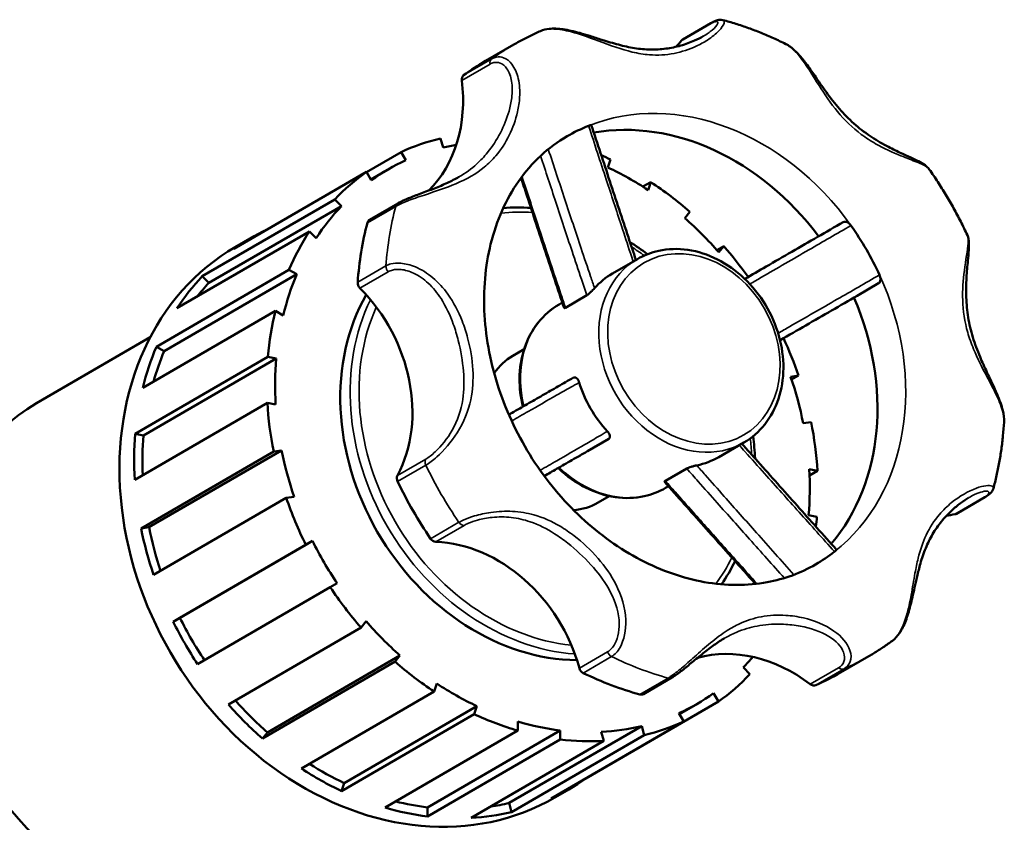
# Model space of a CAD drawing. Header units: millimetres. Extents: x 0 to 1028, y -392 to 805.
# Tile 9 of 9: x 929 to 1020, y 731 to 805. Entities that reach past the tile are written whole.
import ezdxf

# ---------------------------------------------------------------- set-up
doc = ezdxf.new("R2010")
doc.units = ezdxf.units.MM
doc.layers.add('Visible (ANSI)', color=7, linetype='Continuous', lineweight=50)
doc.layers.add('Visible Narrow (ANSI)', color=7, linetype='Continuous', lineweight=35)

msp = doc.modelspace()

# ---------------------------------------------------------------- linework, layer by layer
at = {"layer": 'Visible (ANSI)'}
for p, q in [((990.148, 802.955), (992.761, 804.472)), ((971.937, 800.974), (974.55, 802.491)), ((968.012, 792.973), (967.784, 793.813)), ((960.938, 790.706), (964.128, 792.558)), ((964.128, 792.558), (964.571, 791.791)), ((983.243, 791.13), (983.489, 791.872)), ((960.932, 790.717), (948.681, 783.607)), ((961.374, 789.951), (960.932, 790.717)), ((962.873, 790.917), (961.333, 790.023)), ((986.463, 789.361), (987.196, 789.787)), ((987.196, 789.787), (986.95, 789.045)), ((945.761, 781.076), (958.012, 788.186)), ((958.012, 788.186), (958.627, 787.569)), ((963.834, 787.814), (961.22, 786.297)), ((958.627, 787.569), (946.375, 780.459)), ((990.347, 786.445), (990.805, 787.025)), ((955.671, 785.226), (943.42, 778.116)), ((956.285, 784.608), (955.671, 785.226)), ((948.817, 783.78), (950.179, 784.57)), ((993.301, 783.499), (993.942, 783.87)), ((993.942, 783.87), (993.484, 783.291)), ((983.651, 781.331), (985.962, 782.672)), ((941.522, 774.557), (953.774, 781.667)), ((953.774, 781.667), (954.499, 781.259)), ((954.499, 781.259), (942.248, 774.149)), ((945.761, 781.076), (946.375, 780.459)), ((1006.281, 779.283), (1008.25, 780.426)), ((978.726, 778.473), (979.028, 778.649)), ((979.314, 778.177), (981.284, 779.32)), ((952.516, 777.877), (940.265, 770.767)), ((953.242, 777.469), (952.516, 777.877)), ((930.447, 769.342), (940.951, 775.438)), ((941.522, 774.557), (942.248, 774.149)), ((974.463, 773.733), (975.498, 774.334)), ((939.576, 766.529), (951.827, 773.639)), ((952.593, 773.48), (940.342, 766.37)), ((951.827, 773.639), (952.593, 773.48)), ((1000.12, 771.797), (1000.852, 771.902)), ((1000.852, 771.902), (1000.21, 771.53)), ((951.777, 769.39), (939.525, 762.28)), ((952.543, 769.231), (951.777, 769.39)), ((1002.014, 767.611), (1001.282, 767.505)), ((939.576, 766.529), (940.342, 766.37)), ((981.344, 764.913), (983.314, 766.056)), ((953.094, 764.993), (940.843, 757.883)), ((952.363, 764.887), (953.094, 764.993)), ((993.489, 764.377), (995.8, 765.718)), ((940.111, 757.777), (952.363, 764.887)), ((988.555, 762.172), (990.525, 763.315)), ((1001.833, 763.267), (1002.6, 763.108)), ((1002.6, 763.108), (1001.863, 762.681)), ((988.565, 761.519), (988.832, 761.675)), ((953.524, 760.596), (941.273, 753.486)), ((954.256, 760.701), (953.524, 760.596)), ((982.334, 760.17), (983.369, 760.771)), ((1018.062, 760.655), (1015.449, 759.138)), ((1002.549, 758.859), (1001.783, 759.018)), ((940.111, 757.777), (940.843, 757.883)), ((943.077, 749.159), (955.329, 756.269)), ((955.954, 756.629), (943.703, 749.519)), ((955.329, 756.269), (955.954, 756.629)), ((957.589, 752.354), (945.337, 745.245)), ((958.214, 752.715), (957.589, 752.354)), ((943.077, 749.159), (943.703, 749.519)), ((948.183, 741.518), (960.434, 748.627)), ((960.434, 748.627), (960.893, 749.207)), ((964.03, 746.053), (951.778, 738.943)), ((964.03, 746.053), (963.571, 745.473)), ((1004.733, 744.461), (1007.346, 745.978)), ((963.571, 745.473), (951.32, 738.364)), ((996.364, 744.312), (995.75, 744.929)), ((967.18, 742.711), (967.426, 743.453)), ((986.521, 742.48), (989.135, 743.997)), ((954.929, 735.601), (967.18, 742.711)), ((993.002, 742.547), (993.444, 741.781)), ((971.133, 741.368), (958.882, 734.258)), ((971.133, 741.368), (970.887, 740.626)), ((993.444, 741.781), (981.193, 734.671)), ((991.504, 741.581), (989.854, 740.623)), ((970.887, 740.626), (958.636, 733.516)), ((990.248, 739.94), (989.806, 740.707)), ((986.365, 739.525), (974.113, 732.415)), ((974.905, 739.099), (974.915, 739.93)), ((977.997, 732.831), (990.248, 739.94)), ((986.365, 739.525), (986.592, 738.685)), ((951.778, 738.943), (951.32, 738.364)), ((962.654, 731.989), (974.905, 739.099)), ((978.829, 739.119), (966.578, 732.009)), ((986.592, 738.685), (974.341, 731.575)), ((978.829, 739.119), (978.819, 738.287)), ((982.854, 738.144), (982.627, 738.984)), ((978.819, 738.287), (966.568, 731.177)), ((970.603, 731.034), (982.854, 738.144)), ((958.882, 734.258), (958.636, 733.516)), ((981.187, 734.682), (981.193, 734.671)), ((978.334, 732.918), (979.695, 733.708)), ((974.113, 732.415), (974.341, 731.575)), ((966.578, 732.009), (966.568, 731.177))]:
    msp.add_line(p, q, dxfattribs=at)
for centre, major_axis, start_param, end_param in [((980.348, 812.617), (7.012, -12.083), 0.244842, 0.309834), ((990.452, 802.432), (-0.304, 0.523), 0, 0.309834), ((988.335, 772.718), (-16.398, 28.257), 0, 0.09088), ((970.253, 799.145), (-0.304, 0.523), 0.09088, 1.095232), ((957.759, 799.609), (7.012, -12.083), 0.211389, 1.095232), ((988.335, 772.718), (-11.479, 19.78), 4.853317, 5.993839), ((990.948, 774.234), (-11.479, 19.78), 6.16484, 6.283185), ((977.188, 766.249), (-14.758, 25.431), 6.043235, 6.203517), ((977.188, 766.249), (-14.315, 24.668), 5.992719, 6.04562), ((977.188, 766.249), (-14.315, 24.668), 6.201133, 6.359779), ((977.188, 766.249), (-14.758, 25.431), 5.414917, 5.449835), ((977.188, 766.249), (-14.758, 25.431), 0.074209, 0.234491), ((977.188, 766.249), (-14.315, 24.668), 5.258655, 5.417301), ((977.188, 766.249), (-14.758, 25.431), 5.100758, 5.261039), ((977.188, 766.249), (-14.315, 24.668), 0.232107, 0.390753), ((988.335, 772.718), (16.398, -28.257), 3.830652, 4.017871), ((961.524, 785.774), (-0.304, 0.523), 0, 0.689059), ((977.188, 766.249), (-14.315, 24.668), 4.944496, 5.103142), ((964.937, 759.139), (-14.758, 25.431), 6.208976, 6.357395), ((977.188, 766.249), (-14.758, 25.431), 0.388369, 0.54865), ((990.948, 774.234), (-11.479, 19.78), 4.594044, 4.825275), ((963.576, 758.349), (-14.758, 25.431), 0, 3.141593), ((977.188, 766.249), (-14.758, 25.431), 4.822542, 4.94688), ((964.937, 759.139), (-14.758, 25.431), 0.234491, 0.388369), ((964.937, 759.139), (-14.315, 24.668), 0.232107, 0.30398), ((977.188, 766.249), (14.315, -24.668), 3.687859, 3.846505), ((960.646, 780.377), (0.304, -0.523), 4.017871, 5.022223), ((988.57, 772.854), (-4.919, 8.477), 0, 0.266501), ((953.08, 770.848), (-7.012, 12.083), 3.611698, 5.022223), ((977.188, 766.249), (10.823, -18.649), 3.581506, 5.836791), ((988.335, 772.718), (11.479, -19.78), 0.284084, 1.424761), ((977.188, 766.249), (14.758, -25.431), 3.844121, 4.004402), ((977.188, 766.249), (-14.758, 25.431), 4.472439, 4.599651), ((964.937, 759.139), (-14.758, 25.431), 0.54865, 0.702528), ((964.937, 759.139), (14.315, -24.668), 3.687859, 3.806756), ((977.188, 766.249), (14.315, -24.668), 4.002018, 4.160664), ((978.398, 766.951), (-3.936, 6.782), 0, 0.36875), ((977.188, 766.249), (-14.315, 24.668), 4.316177, 4.474824), ((988.57, 772.854), (4.919, -8.477), 4.44043, 4.97889), ((943.565, 746.737), (-13.118, 22.605), 0, 2.889733), ((977.188, 766.249), (14.758, -25.431), 4.15828, 4.318562), ((977.188, 766.249), (-14.758, 25.431), 4.15828, 4.318562), ((964.937, 759.139), (-14.758, 25.431), 0.86281, 1.016687), ((964.937, 759.139), (14.315, -24.668), 4.002018, 4.139027), ((977.188, 766.249), (14.315, -24.668), 4.316177, 4.474824), ((988.57, 772.854), (4.919, -8.477), 6.011226, 6.283185), ((977.188, 766.249), (-14.315, 24.668), 4.002018, 4.160664), ((964.262, 762.314), (0.304, -0.523), 3.611698, 4.61605), ((988.335, 772.718), (16.398, -28.257), 4.61605, 4.803269), ((977.188, 766.249), (14.758, -25.431), 4.472439, 4.632721), ((978.398, 766.951), (3.936, -6.782), 5.914436, 6.283185), ((977.188, 766.249), (-14.758, 25.431), 3.970505, 4.004402), ((1018.91, 745.826), (-7.012, 12.083), 5.967893, 6.038382), ((1015.145, 759.661), (0.304, -0.523), 5.967893, 6.283185), ((964.937, 759.139), (-14.758, 25.431), 1.176969, 1.330846), ((964.937, 759.139), (14.315, -24.668), 4.316177, 4.464865), ((967.259, 757.122), (0.304, -0.523), 4.803269, 5.807621), ((977.188, 766.249), (14.315, -24.668), 4.630336, 4.788983), ((969.053, 743.182), (-7.012, 12.083), 4.397096, 5.807621), ((990.948, 774.234), (11.479, -19.78), 0, 0.112886), ((977.188, 766.249), (14.758, -25.431), 4.786598, 4.94688), ((964.937, 759.139), (-14.758, 25.431), 1.491128, 1.645006), ((964.937, 759.139), (14.315, -24.668), 4.630336, 4.788898), ((977.188, 766.249), (14.315, -24.668), 4.944496, 5.103142), ((996.321, 732.818), (-7.012, 12.083), 5.182494, 6.073057), ((977.188, 766.249), (14.315, -24.668), 0.232107, 0.288045), ((977.188, 766.249), (14.758, -25.431), 5.100758, 5.261039), ((981.101, 744.948), (0.304, -0.523), 4.397096, 5.401448), ((988.335, 772.718), (16.398, -28.257), 5.401448, 5.588667), ((977.188, 766.249), (14.758, -25.431), 0.074209, 0.234491), ((988.335, 772.718), (16.398, -28.257), 6.186847, 6.283185), ((977.188, 766.249), (14.315, -24.668), 5.258655, 5.417301), ((1002.178, 743.85), (0.304, -0.523), 5.182494, 6.186847), ((986.218, 743.003), (0.304, -0.523), 5.588667, 6.283185), ((977.188, 766.249), (14.315, -24.668), 6.201133, 6.359779), ((964.937, 759.139), (-14.758, 25.431), 1.805287, 1.959165), ((964.937, 759.139), (14.315, -24.668), 4.954275, 5.103142), ((977.188, 766.249), (14.758, -25.431), 5.414917, 5.575199), ((977.188, 766.249), (14.315, -24.668), 5.572814, 5.731461), ((977.188, 766.249), (14.315, -24.668), 5.886973, 6.04562), ((977.188, 766.249), (14.758, -25.431), 6.043235, 6.203517), ((977.188, 766.249), (14.758, -25.431), 5.729076, 5.889358), ((964.937, 759.139), (14.315, -24.668), 5.280056, 5.417301), ((964.937, 759.139), (-14.758, 25.431), 2.119447, 2.273324), ((964.937, 759.139), (14.758, -25.431), 6.203517, 6.357395), ((964.937, 759.139), (14.315, -24.668), 5.612133, 5.731461), ((964.937, 759.139), (14.315, -24.668), 5.972118, 6.04562), ((964.937, 759.139), (-14.758, 25.431), 2.433606, 2.587484), ((964.937, 759.139), (14.758, -25.431), 5.889358, 6.043235)]:
    msp.add_ellipse(centre, major_axis=major_axis, ratio=0.815969, start_param=start_param, end_param=end_param, dxfattribs=at)
for points, knots in [([(992.761, 804.472), (992.832, 804.513), (992.901, 804.55), (993.035, 804.617), (993.101, 804.647), (993.233, 804.7), (993.298, 804.722), (993.435, 804.759), (993.506, 804.772), (993.666, 804.783), (993.756, 804.781), (993.862, 804.753)], [0, 0, 0, 0, 0.0367248, 0.0367248, 0.0734495, 0.0734495, 0.1101743, 0.1101743, 0.1468991, 0.1468991, 0.1836238, 0.1836238, 0.1836238, 0.1836238]), ([(999.669, 802.536), (999.293, 802.724), (998.915, 802.904), (998.154, 803.248), (997.771, 803.413), (997, 803.725), (996.612, 803.873), (995.833, 804.153), (995.441, 804.285), (994.654, 804.531), (994.259, 804.646), (993.862, 804.753)], [3.822017, 3.822017, 3.822017, 3.822017, 3.8633037, 3.8633037, 3.9045904, 3.9045904, 3.9458772, 3.9458772, 3.9871639, 3.9871639, 4.0284507, 4.0284507, 4.0284507, 4.0284507]), ([(977.021, 803.736), (976.851, 803.662), (976.683, 803.587), (976.347, 803.433), (976.18, 803.354), (975.849, 803.192), (975.684, 803.109), (975.357, 802.939), (975.194, 802.852), (974.87, 802.674), (974.71, 802.583), (974.55, 802.491)], [4.61858149, 4.61858149, 4.61858149, 4.61858149, 4.63788886, 4.63788886, 4.65719624, 4.65719624, 4.67650362, 4.67650362, 4.695811, 4.695811, 4.71511838, 4.71511838, 4.71511838, 4.71511838]), ([(992.053, 803.258), (991.808, 803.116), (991.537, 802.978), (990.851, 802.675), (990.421, 802.52), (989.525, 802.267), (989.057, 802.17), (988.113, 802.046), (987.636, 802.019), (986.678, 802.036), (986.197, 802.08), (985.218, 802.233), (984.72, 802.342), (983.716, 802.606), (983.212, 802.759), (982.323, 803.039), (981.948, 803.16), (981.261, 803.374), (980.953, 803.468), (980.375, 803.629), (980.106, 803.698), (979.592, 803.812), (979.348, 803.859), (978.878, 803.926), (978.652, 803.948), (978.217, 803.963), (978.007, 803.957), (977.528, 803.903), (977.264, 803.841), (977.021, 803.736)], [0.673481, 0.673481, 0.673481, 0.673481, 0.800744, 0.800744, 0.977134, 0.977134, 1.156954, 1.156954, 1.336774, 1.336774, 1.516595, 1.516595, 1.696415, 1.696415, 1.867303, 1.867303, 1.986625, 1.986625, 2.081089, 2.081089, 2.162589, 2.162589, 2.237178, 2.237178, 2.30822, 2.30822, 2.377202, 2.377202, 2.471684, 2.471684, 2.471684, 2.471684]), ([(1012.933, 790.956), (1012.817, 791.121), (1012.68, 791.237), (1012.354, 791.472), (1012.154, 791.584), (1011.713, 791.812), (1011.472, 791.925), (1010.936, 792.173), (1010.639, 792.308), (1009.956, 792.628), (1009.565, 792.817), (1008.654, 793.294), (1008.132, 793.594), (1007.11, 794.264), (1006.61, 794.637), (1005.662, 795.453), (1005.213, 795.896), (1004.363, 796.844), (1003.961, 797.35), (1003.188, 798.395), (1002.816, 798.934), (1002.189, 799.843), (1001.933, 800.212), (1001.47, 800.841), (1001.265, 801.106), (1000.871, 801.567), (1000.685, 801.767), (1000.234, 802.184), (999.964, 802.388), (999.669, 802.536)], [0.271057, 0.271057, 0.271057, 0.271057, 0.357965, 0.357965, 0.464327, 0.464327, 0.571968, 0.571968, 0.690313, 0.690313, 0.83732, 0.83732, 1.033407, 1.033407, 1.234334, 1.234334, 1.435261, 1.435261, 1.636188, 1.636188, 1.834046, 1.834046, 1.969474, 1.969474, 2.073713, 2.073713, 2.163062, 2.163062, 2.280329, 2.280329, 2.280329, 2.280329]), ([(981.455, 794.981), (981.512, 795.004), (981.561, 795.022), (981.643, 795.048), (981.673, 795.055), (981.7, 795.056), (981.706, 795.054), (981.707, 795.051)], [0, 0, 0, 0, 0.02249942, 0.02249942, 0.04665034, 0.04665034, 0.06069754, 0.06069754, 0.06069754, 0.06069754]), ([(985.826, 782.594), (985.594, 783.288), (985.362, 783.982), (984.844, 785.541), (984.558, 786.405), (983.986, 788.134), (983.7, 788.999), (983.13, 790.728), (982.845, 791.592), (982.275, 793.322), (981.991, 794.186), (981.707, 795.051)], [0.439738, 0.439738, 0.439738, 0.439738, 0.667911, 0.667911, 0.952007, 0.952007, 1.236102, 1.236102, 1.520198, 1.520198, 1.804294, 1.804294, 1.804294, 1.804294]), ([(979.47, 794.014), (977.728, 793.003), (976.207, 791.605), (973.833, 788.205), (972.947, 786.244), (971.907, 782.018), (971.706, 779.788), (971.972, 775.24), (972.42, 772.928), (973.918, 768.43), (974.964, 766.244), (977.547, 762.212), (979.083, 760.368), (982.482, 757.2), (984.344, 755.879), (988.203, 753.863), (990.199, 753.179), (994.165, 752.471), (996.127, 752.475), (999.56, 753.107), (1001.062, 753.663), (1002.427, 754.455)], [4.715118, 4.715118, 4.715118, 4.715118, 5.077794, 5.077794, 5.417389, 5.417389, 5.732133, 5.732133, 6.037322, 6.037322, 6.339845, 6.339845, 6.641978, 6.641978, 6.945041, 6.945041, 7.252329, 7.252329, 7.572555, 7.572555, 7.856711, 7.856711, 7.856711, 7.856711]), ([(1016.447, 784.87), (1016.25, 785.295), (1016.046, 785.717), (1015.622, 786.554), (1015.402, 786.969), (1014.947, 787.79), (1014.712, 788.197), (1014.228, 789.001), (1013.979, 789.399), (1013.467, 790.185), (1013.203, 790.573), (1012.933, 790.956)], [3.0307888, 3.0307888, 3.0307888, 3.0307888, 3.0751137, 3.0751137, 3.1194387, 3.1194387, 3.1637637, 3.1637637, 3.2080887, 3.2080887, 3.2524136, 3.2524136, 3.2524136, 3.2524136]), ([(969.47, 790.253), (969.14, 790.062), (968.785, 789.879), (968.03, 789.53), (967.629, 789.362), (966.8, 789.037), (966.374, 788.88), (965.557, 788.576), (965.167, 788.429), (964.471, 788.14), (964.164, 787.998), (963.883, 787.841), (963.858, 787.827), (963.834, 787.814)], [1.8194523, 1.8194523, 1.8194523, 1.8194523, 1.9557575, 1.9557575, 2.0920627, 2.0920627, 2.2283679, 2.2283679, 2.3600368, 2.3600368, 2.4884776, 2.4884776, 2.5009784, 2.5009784, 2.5009784, 2.5009784]), ([(979.194, 778.155), (978.903, 779.02), (978.614, 779.885), (978.039, 781.614), (977.752, 782.479), (977.18, 784.208), (976.895, 785.072), (976.324, 786.801), (976.04, 787.665), (975.575, 789.077), (975.394, 789.625), (975.214, 790.173)], [0.123278, 0.123278, 0.123278, 0.123278, 0.407193, 0.407193, 0.691108, 0.691108, 0.975023, 0.975023, 1.258938, 1.258938, 1.438973, 1.438973, 1.438973, 1.438973]), ([(1004.984, 786.085), (1004.192, 785.629), (1003.4, 785.172), (1001.817, 784.259), (1001.025, 783.802), (999.442, 782.889), (998.65, 782.432), (997.199, 781.595), (996.539, 781.215), (995.88, 780.834)], [0.089239, 0.089239, 0.089239, 0.089239, 0.373769, 0.373769, 0.658298, 0.658298, 0.942828, 0.942828, 1.180141, 1.180141, 1.180141, 1.180141]), ([(1004.983, 786.085), (1005.028, 786.111), (1005.082, 786.122), (1005.205, 786.117), (1005.273, 786.099), (1005.408, 786.037), (1005.474, 785.994), (1005.594, 785.891), (1005.647, 785.833), (1005.692, 785.769)], [0, 0, 0, 0, 0.0265833, 0.0265833, 0.0536742, 0.0536742, 0.0791666, 0.0791666, 0.102737, 0.102737, 0.102737, 0.102737]), ([(1019.838, 767.595), (1019.86, 767.953), (1019.809, 768.317), (1019.662, 768.923), (1019.587, 769.162), (1019.408, 769.666), (1019.301, 769.932), (1019.056, 770.503), (1018.916, 770.808), (1018.601, 771.481), (1018.424, 771.848), (1018.029, 772.689), (1017.814, 773.161), (1017.363, 774.234), (1017.139, 774.836), (1016.77, 776.05), (1016.626, 776.662), (1016.424, 777.894), (1016.366, 778.513), (1016.321, 779.746), (1016.335, 780.359), (1016.4, 781.493), (1016.449, 782.017), (1016.527, 782.848), (1016.559, 783.173), (1016.595, 783.732), (1016.603, 783.971), (1016.579, 784.425), (1016.553, 784.642), (1016.447, 784.87)], [0.219765, 0.219765, 0.219765, 0.219765, 0.346748, 0.346748, 0.42807, 0.42807, 0.517442, 0.517442, 0.619189, 0.619189, 0.741974, 0.741974, 0.900097, 0.900097, 1.101124, 1.101124, 1.302151, 1.302151, 1.503177, 1.503177, 1.704204, 1.704204, 1.886419, 1.886419, 2.013376, 2.013376, 2.121705, 2.121705, 2.230034, 2.230034, 2.230034, 2.230034]), ([(995.8, 765.718), (996.539, 766.147), (997.195, 766.717), (998.279, 768.086), (998.705, 768.885), (999.289, 770.639), (999.442, 771.596), (999.457, 773.57), (999.316, 774.588), (998.752, 776.579), (998.329, 777.551), (997.241, 779.349), (996.578, 780.174), (995.077, 781.594), (994.24, 782.188), (992.477, 783.081), (991.551, 783.381), (989.712, 783.651), (988.798, 783.624), (987.236, 783.283), (986.571, 783.026), (985.962, 782.672)], [1.573526, 1.573526, 1.573526, 1.573526, 1.884206, 1.884206, 2.198018, 2.198018, 2.51767, 2.51767, 2.84126, 2.84126, 3.166389, 3.166389, 3.491833, 3.491833, 3.816848, 3.816848, 4.140048, 4.140048, 4.458842, 4.458842, 4.715118, 4.715118, 4.715118, 4.715118]), ([(1008.33, 781.2), (1008.361, 781.132), (1008.384, 781.06), (1008.414, 780.912), (1008.42, 780.837), (1008.411, 780.692), (1008.395, 780.624), (1008.355, 780.536), (1008.338, 780.508), (1008.298, 780.46), (1008.275, 780.441), (1008.25, 780.426)], [0, 0, 0, 0, 0.0224993, 0.0224993, 0.0466501, 0.0466501, 0.0727761, 0.0727761, 0.0876466, 0.0876466, 0.1024484, 0.1024484, 0.1024484, 0.1024484]), ([(982.003, 779.975), (981.959, 779.926), (981.909, 779.872), (981.795, 779.754), (981.731, 779.69), (981.597, 779.564), (981.527, 779.502), (981.429, 779.421), (981.396, 779.396), (981.336, 779.353), (981.309, 779.334), (981.284, 779.32)], [0, 0, 0, 0, 0.0236168, 0.0236168, 0.0503639, 0.0503639, 0.079441, 0.079441, 0.0946085, 0.0946085, 0.1094576, 0.1094576, 0.1094576, 0.1094576]), ([(1006.28, 779.283), (1005.488, 778.826), (1004.696, 778.37), (1003.113, 777.456), (1002.321, 777), (1000.738, 776.087), (999.946, 775.63), (999.151, 775.171), (999.148, 775.169), (999.144, 775.167)], [0.0893111, 0.0893111, 0.0893111, 0.0893111, 0.37384, 0.37384, 0.658369, 0.658369, 0.9428979, 0.9428979, 0.9442738, 0.9442738, 0.9442738, 0.9442738]), ([(978.726, 778.473), (977.987, 778.045), (977.332, 777.474), (976.248, 776.106), (975.821, 775.307), (975.237, 773.553), (975.084, 772.596), (975.07, 770.762), (975.173, 769.891), (975.38, 769.034)], [4.715118, 4.715118, 4.715118, 4.715118, 5.025798, 5.025798, 5.339611, 5.339611, 5.659262, 5.659262, 5.936976, 5.936976, 5.936976, 5.936976]), ([(979.314, 778.177), (979.274, 778.154), (979.242, 778.141), (979.207, 778.14), (979.197, 778.145), (979.194, 778.155)], [0, 0, 0, 0, 0.02392362, 0.02392362, 0.04015921, 0.04015921, 0.04015921, 0.04015921]), ([(980.048, 771.715), (979.571, 771.441), (979.097, 771.169), (978.151, 770.625), (977.679, 770.354), (976.735, 769.812), (976.265, 769.542), (975.323, 769.001), (974.853, 768.731), (974.284, 768.405), (974.185, 768.347), (974.085, 768.29)], [0.064133, 0.064133, 0.064133, 0.064133, 0.348662, 0.348662, 0.633192, 0.633192, 0.917722, 0.917722, 1.202251, 1.202251, 1.262395, 1.262395, 1.262395, 1.262395]), ([(980.047, 771.714), (980.089, 771.739), (980.136, 771.747), (980.235, 771.734), (980.288, 771.708), (980.391, 771.624), (980.441, 771.565), (980.505, 771.459), (980.524, 771.423), (980.558, 771.346), (980.573, 771.306), (980.586, 771.265)], [0, 0, 0, 0, 0.0254791, 0.0254791, 0.0538762, 0.0538762, 0.082837, 0.082837, 0.0963507, 0.0963507, 0.1095478, 0.1095478, 0.1095478, 0.1095478]), ([(1018.85, 761.468), (1018.957, 761.864), (1019.055, 762.263), (1019.235, 763.067), (1019.317, 763.471), (1019.465, 764.285), (1019.531, 764.694), (1019.647, 765.517), (1019.696, 765.93), (1019.779, 766.76), (1019.813, 767.177), (1019.838, 767.595)], [2.2548286, 2.2548286, 2.2548286, 2.2548286, 2.2960787, 2.2960787, 2.3373288, 2.3373288, 2.3785788, 2.3785788, 2.4198289, 2.4198289, 2.461079, 2.461079, 2.461079, 2.461079]), ([(983.193, 766.749), (983.245, 766.692), (983.29, 766.632), (983.367, 766.502), (983.395, 766.435), (983.427, 766.302), (983.428, 766.239), (983.405, 766.157), (983.393, 766.132), (983.359, 766.088), (983.339, 766.07), (983.314, 766.056)], [0, 0, 0, 0, 0.0236165, 0.0236165, 0.0503633, 0.0503633, 0.0794404, 0.0794404, 0.0946081, 0.0946081, 0.1094576, 0.1094576, 0.1094576, 0.1094576]), ([(1004.358, 755.817), (1003.752, 756.495), (1003.146, 757.173), (1001.934, 758.529), (1001.328, 759.207), (1000.117, 760.564), (999.511, 761.243), (998.301, 762.602), (997.696, 763.281), (996.602, 764.513), (996.113, 765.064), (995.624, 765.616)], [0.3664, 0.3664, 0.3664, 0.3664, 0.650495, 0.650495, 0.93459, 0.93459, 1.218685, 1.218685, 1.50278, 1.50278, 1.732782, 1.732782, 1.732782, 1.732782]), ([(981.343, 764.912), (980.867, 764.639), (980.393, 764.366), (979.446, 763.823), (978.974, 763.551), (978.121, 763.062), (977.741, 762.843), (977.36, 762.624)], [0.0641223, 0.0641223, 0.0641223, 0.0641223, 0.3486508, 0.3486508, 0.6331794, 0.6331794, 0.8631453, 0.8631453, 0.8631453, 0.8631453]), ([(978.643, 763.361), (978.661, 763.343), (978.68, 763.325), (979.449, 762.597), (980.287, 762.003), (982.05, 761.11), (982.975, 760.81), (984.814, 760.541), (985.728, 760.567), (987.29, 760.909), (987.955, 761.166), (988.565, 761.519)], [6.625186, 6.625186, 6.625186, 6.625186, 6.633426, 6.633426, 6.958441, 6.958441, 7.28164, 7.28164, 7.600435, 7.600435, 7.856711, 7.856711, 7.856711, 7.856711]), ([(990.525, 763.315), (990.567, 763.34), (990.623, 763.366), (990.761, 763.421), (990.845, 763.45), (991.024, 763.505), (991.118, 763.532), (991.253, 763.566), (991.296, 763.577), (991.376, 763.595), (991.415, 763.603), (991.451, 763.61)], [0, 0, 0, 0, 0.0254794, 0.0254794, 0.0538767, 0.0538767, 0.0828373, 0.0828373, 0.096351, 0.096351, 0.1095478, 0.1095478, 0.1095478, 0.1095478]), ([(988.476, 762.078), (988.469, 762.086), (988.469, 762.097), (988.488, 762.128), (988.515, 762.149), (988.555, 762.172)], [0.05113872, 0.05113872, 0.05113872, 0.05113872, 0.06761533, 0.06761533, 0.09131009, 0.09131009, 0.09131009, 0.09131009]), ([(996.87, 752.653), (996.492, 753.075), (996.114, 753.498), (995.13, 754.599), (994.525, 755.277), (993.314, 756.634), (992.708, 757.312), (991.498, 758.671), (990.893, 759.351), (989.684, 760.712), (989.08, 761.394), (988.476, 762.078)], [0.458233, 0.458233, 0.458233, 0.458233, 0.635327, 0.635327, 0.919241, 0.919241, 1.203155, 1.203155, 1.487069, 1.487069, 1.770983, 1.770983, 1.770983, 1.770983]), ([(1018.85, 761.468), (1018.823, 761.367), (1018.782, 761.289), (1018.695, 761.156), (1018.648, 761.101), (1018.549, 761), (1018.497, 760.954), (1018.387, 760.866), (1018.328, 760.823), (1018.204, 760.74), (1018.137, 760.699), (1018.066, 760.657), (1018.064, 760.656), (1018.062, 760.655)], [2.3184507, 2.3184507, 2.3184507, 2.3184507, 2.354078, 2.354078, 2.3905835, 2.3905835, 2.4270891, 2.4270891, 2.4635946, 2.4635946, 2.5001002, 2.5001002, 2.5009785, 2.5009785, 2.5009785, 2.5009785]), ([(1009.527, 747.411), (1009.778, 747.598), (1009.994, 747.839), (1010.405, 748.447), (1010.59, 748.83), (1010.917, 749.677), (1011.056, 750.144), (1011.247, 750.883), (1011.311, 751.152), (1011.441, 751.721), (1011.506, 752.02), (1011.647, 752.661), (1011.722, 753.001), (1011.896, 753.745), (1011.997, 754.144), (1012.253, 755.028), (1012.414, 755.502), (1012.787, 756.407), (1012.998, 756.837), (1013.48, 757.657), (1013.75, 758.048), (1014.346, 758.786), (1014.67, 759.132), (1015.267, 759.686), (1015.532, 759.907), (1016.067, 760.306), (1016.336, 760.484), (1016.597, 760.636)], [0.02764, 0.02764, 0.02764, 0.02764, 0.139589, 0.139589, 0.273583, 0.273583, 0.416303, 0.416303, 0.497385, 0.497385, 0.589057, 0.589057, 0.697877, 0.697877, 0.834601, 0.834601, 1.013782, 1.013782, 1.192964, 1.192964, 1.372145, 1.372145, 1.551326, 1.551326, 1.685389, 1.685389, 1.819453, 1.819453, 1.819453, 1.819453]), ([(910.924, 756.124), (909.078, 755.053), (907.442, 753.624), (904.744, 750.192), (903.686, 748.187), (902.25, 743.791), (901.879, 741.396), (901.866, 736.461), (902.23, 733.92), (903.656, 728.955), (904.721, 726.532), (907.443, 722.05), (909.101, 719.993), (912.845, 716.456), (914.93, 714.975), (919.315, 712.748), (921.615, 711.999), (926.187, 711.318), (928.459, 711.379), (931.764, 712.094), (932.885, 712.46), (933.953, 712.936)], [4.715118, 4.715118, 4.715118, 4.715118, 5.029019, 5.029019, 5.345048, 5.345048, 5.664914, 5.664914, 5.98726, 5.98726, 6.310544, 6.310544, 6.634015, 6.634015, 6.957221, 6.957221, 7.279299, 7.279299, 7.59858, 7.59858, 7.770329, 7.770329, 7.770329, 7.770329]), ([(1004.358, 755.817), (1004.36, 755.815), (1004.36, 755.811), (1004.349, 755.791), (1004.328, 755.769), (1004.264, 755.71), (1004.222, 755.675), (1004.172, 755.636)], [0.04192893, 0.04192893, 0.04192893, 0.04192893, 0.05367425, 0.05367425, 0.07916663, 0.07916663, 0.10273696, 0.10273696, 0.10273696, 0.10273696]), ([(989.135, 743.997), (989.394, 744.147), (989.679, 744.346), (990.279, 744.805), (990.591, 745.06), (991.238, 745.595), (991.573, 745.874), (992.251, 746.42), (992.593, 746.685), (993.269, 747.168), (993.601, 747.387), (993.954, 747.596), (993.978, 747.61), (994.003, 747.624)], [0, 0, 0, 0, 0.1346962, 0.1346962, 0.2631622, 0.2631622, 0.3940809, 0.3940809, 0.5287772, 0.5287772, 0.6634734, 0.6634734, 0.6734812, 0.6734812, 0.6734812, 0.6734812]), ([(1007.346, 745.978), (1007.497, 746.065), (1007.646, 746.154), (1007.943, 746.335), (1008.091, 746.428), (1008.384, 746.616), (1008.529, 746.711), (1008.818, 746.906), (1008.961, 747.005), (1009.245, 747.205), (1009.387, 747.308), (1009.527, 747.411)], [1.57352572, 1.57352572, 1.57352572, 1.57352572, 1.59173699, 1.59173699, 1.60994826, 1.60994826, 1.62815952, 1.62815952, 1.64637079, 1.64637079, 1.66458206, 1.66458206, 1.66458206, 1.66458206])]:
    msp.add_open_spline(points, degree=3, knots=knots, dxfattribs=at)
for points in [[(976.129, 787.392), (975.267, 787.455), (974.41, 787.451), (973.567, 787.38)], [(986.885, 783.118), (986.361, 783.518), (985.824, 783.894), (985.276, 784.243)], [(996.828, 764.258), (996.798, 764.936), (996.737, 765.617), (996.646, 766.299)], [(993.739, 752.621), (994.202, 753.295), (994.619, 754.012), (994.983, 754.763)]]:
    msp.add_open_spline(points, degree=3, dxfattribs=at)
at = {"layer": 'Visible Narrow (ANSI)'}
for p, q in [((990.032, 802.855), (992.646, 804.371)), ((969.734, 799.164), (972.348, 800.681)), ((972.525, 801.16), (969.912, 799.643)), ((961.018, 786.02), (963.632, 787.537)), ((962.737, 782.038), (960.124, 780.521)), ((960.332, 779.981), (962.946, 781.498)), ((966.411, 764.185), (963.798, 762.668)), ((963.808, 762.117), (966.421, 763.634)), ((1017.915, 760.604), (1015.301, 759.087)), ((969.475, 758.345), (966.861, 756.828)), ((967.334, 756.544), (969.947, 758.06)), ((983.215, 746.392), (980.601, 744.875)), ((980.965, 744.424), (983.578, 745.941)), ((1004.548, 744.908), (1001.934, 743.392)), ((1002.439, 743.305), (1005.052, 744.822)), ((988.791, 743.959), (986.178, 742.443))]:
    msp.add_line(p, q, dxfattribs=at)
for centre, major_axis, start_param, end_param in [((993.065, 803.948), (-0.304, 0.523), 0, 0.309834), ((990.948, 774.234), (-16.398, 28.257), 0, 0.09088), ((972.866, 800.661), (-0.304, 0.523), 0.09088, 1.095232), ((990.948, 774.234), (-11.479, 19.78), 4.825275, 6.16484), ((964.138, 787.29), (-0.304, 0.523), 0, 0.689059), ((990.948, 774.234), (16.398, -28.257), 3.830652, 4.017871), ((978.398, 766.951), (-10.519, 18.126), 5.782629, 5.946764), ((978.398, 766.951), (10.519, -18.126), 2.055488, 2.125904), ((990.881, 774.195), (-4.919, 8.477), 0, 3.141593), ((963.26, 781.893), (-0.304, 0.523), 0.876278, 1.88063), ((990.948, 774.234), (11.479, -19.78), 0.112886, 1.452451), ((978.096, 766.776), (10.823, -18.649), 3.641387, 5.77713), ((978.398, 766.951), (-10.519, 18.126), 0.53097, 2.604578), ((983.645, 769.996), (-4.919, 8.477), 0, 1.225671), ((978.398, 766.951), (10.519, -18.126), 1.01152, 1.086105), ((966.875, 763.83), (0.304, -0.523), 3.611698, 4.61605), ((990.948, 774.234), (16.398, -28.257), 4.61605, 4.803269), ((983.645, 769.996), (4.919, -8.477), 5.048044, 6.283185), ((1017.759, 761.178), (0.304, -0.523), 5.967893, 6.283185), ((969.873, 758.639), (-0.304, 0.523), 1.661676, 2.666028), ((923.222, 734.931), (12.298, -21.192), 3.141593, 6.195039), ((978.398, 766.951), (10.519, -18.126), 0.336421, 0.495972), ((983.715, 746.465), (0.304, -0.523), 4.397096, 5.401448), ((990.948, 774.234), (16.398, -28.257), 5.401448, 5.588667), ((990.948, 774.234), (16.398, -28.257), 6.186847, 6.283185), ((1004.791, 745.366), (0.304, -0.523), 5.182494, 6.186847), ((988.831, 744.52), (0.304, -0.523), 5.588667, 6.283185)]:
    msp.add_ellipse(centre, major_axis=major_axis, ratio=0.815969, start_param=start_param, end_param=end_param, dxfattribs=at)
msp.add_ellipse((991.184, 774.371), major_axis=(4.616, -7.954), ratio=0.815969, dxfattribs=at)
for points, knots in [([(977.021, 803.735), (977.264, 803.84), (977.555, 803.902), (978.336, 803.945), (978.859, 803.884), (980.375, 803.554), (981.4, 803.175), (983.468, 802.41), (984.5, 802.032), (986.027, 801.67), (986.554, 801.583), (987.844, 801.483), (988.604, 801.526), (990.056, 801.808), (990.748, 802.036), (991.756, 802.502), (992.107, 802.694), (992.849, 803.173), (993.218, 803.471), (993.749, 804.023), (993.92, 804.278), (994.014, 804.616), (993.978, 804.721), (993.863, 804.752), (993.862, 804.752), (993.862, 804.753)], [-2.471684, -2.471684, -2.471684, -2.471684, -2.356709, -2.356709, -2.194988, -2.194988, -1.90572, -1.90572, -1.566735, -1.566735, -1.382247, -1.382247, -1.112022, -1.112022, -0.855702, -0.855702, -0.708007, -0.708007, -0.513498, -0.513498, -0.331344, -0.331344, -0.18408, -0.18408, -0.183624, -0.183624, -0.183624, -0.183624]), ([(992.646, 804.371), (992.764, 804.44), (992.87, 804.494), (993.112, 804.594), (993.225, 804.617), (993.39, 804.585), (993.411, 804.506), (993.299, 804.243), (993.127, 804.04), (992.654, 803.639), (992.373, 803.444), (992.053, 803.259)], [0, 0, 0, 0, 0.0708, 0.0708, 0.18408, 0.18408, 0.3313441, 0.3313441, 0.5134983, 0.5134983, 0.6734812, 0.6734812, 0.6734812, 0.6734812]), ([(999.668, 802.535), (1000.098, 802.317), (1000.525, 801.912), (1001.562, 800.626), (1002.148, 799.64), (1003.284, 797.856), (1003.837, 797.034), (1005.107, 795.495), (1005.838, 794.787), (1007.069, 793.872), (1007.515, 793.584), (1008.738, 792.887), (1009.541, 792.525), (1010.841, 791.995), (1011.358, 791.8), (1012.211, 791.447), (1012.555, 791.287), (1012.837, 791.068), (1012.893, 791.012), (1012.933, 790.956)], [-2.280329, -2.280329, -2.280329, -2.280329, -2.0737, -2.0737, -1.751147, -1.751147, -1.460975, -1.460975, -1.149564, -1.149564, -0.984882, -0.984882, -0.708555, -0.708555, -0.513853, -0.513853, -0.3317, -0.3317, -0.271057, -0.271057, -0.271057, -0.271057]), ([(963.632, 787.537), (963.906, 787.696), (964.271, 787.862), (965.17, 788.213), (965.718, 788.398), (967.286, 788.915), (968.312, 789.251), (970.228, 790.066), (971.086, 790.559), (972.203, 791.474), (972.559, 791.825), (973.363, 792.776), (973.777, 793.415), (974.452, 794.79), (974.718, 795.518), (974.99, 796.716), (975.057, 797.164), (975.12, 798.202), (975.084, 798.793), (974.841, 799.844), (974.642, 800.308), (974.154, 800.946), (973.891, 801.157), (973.391, 801.345), (973.164, 801.365), (972.799, 801.292), (972.66, 801.238), (972.525, 801.16)], [-2.500978, -2.500978, -2.500978, -2.500978, -2.35669, -2.35669, -2.194871, -2.194871, -1.905572, -1.905572, -1.56663, -1.56663, -1.38216, -1.38216, -1.112, -1.112, -0.855689, -0.855689, -0.708007, -0.708007, -0.513499, -0.513499, -0.331345, -0.331345, -0.18408, -0.18408, -0.0708, -0.0708, 0, 0, 0, 0]), ([(972.348, 800.681), (972.466, 800.749), (972.587, 800.796), (972.901, 800.862), (973.095, 800.846), (973.515, 800.685), (973.731, 800.503), (974.119, 799.947), (974.267, 799.54), (974.421, 798.611), (974.419, 798.084), (974.303, 797.15), (974.218, 796.743), (973.909, 795.649), (973.632, 794.973), (972.96, 793.676), (972.561, 793.061), (971.809, 792.13), (971.482, 791.78), (970.636, 791.011), (970.09, 790.614), (969.469, 790.253)], [0, 0, 0, 0, 0.0708, 0.0708, 0.18408, 0.18408, 0.331345, 0.331345, 0.513499, 0.513499, 0.708007, 0.708007, 0.855689, 0.855689, 1.112, 1.112, 1.38216, 1.38216, 1.56663, 1.56663, 1.819452, 1.819452, 1.819452, 1.819452]), ([(981.455, 794.981), (981.999, 793.323), (982.543, 791.665), (983.555, 788.583), (984.022, 787.159), (984.49, 785.736), (984.767, 784.895), (985.044, 784.054), (985.405, 782.958), (985.49, 782.703), (985.574, 782.447)], [-1.819871, -1.819871, -1.819871, -1.819871, -1.275192, -1.275192, -0.807814, -0.807814, -0.807814, -0.531818, -0.531818, -0.448014, -0.448014, -0.448014, -0.448014]), ([(982.003, 779.975), (981.879, 780.337), (981.757, 780.7), (981.344, 781.924), (981.055, 782.785), (980.767, 783.647), (980.264, 785.155), (979.763, 786.663), (978.752, 789.719), (978.241, 791.267), (977.73, 792.815)], [-1.760931, -1.760931, -1.760931, -1.760931, -1.641455, -1.641455, -1.35776, -1.35776, -1.35776, -0.861751, -0.861751, -0.352769, -0.352769, -0.352769, -0.352769]), ([(977.021, 792.2), (977.49, 790.775), (977.959, 789.35), (978.926, 786.415), (979.425, 784.905), (979.925, 783.395), (980.212, 782.532), (980.499, 781.668), (980.952, 780.31), (981.118, 779.815), (981.284, 779.32)], [0.393523, 0.393523, 0.393523, 0.393523, 0.861751, 0.861751, 1.35776, 1.35776, 1.35776, 1.641455, 1.641455, 1.804048, 1.804048, 1.804048, 1.804048]), ([(979.314, 778.177), (979.175, 778.591), (979.037, 779.005), (978.626, 780.233), (978.355, 781.047), (978.085, 781.861), (977.631, 783.229), (977.179, 784.597), (976.252, 787.407), (975.777, 788.85), (975.303, 790.292)], [0.131528, 0.131528, 0.131528, 0.131528, 0.267482, 0.267482, 0.534963, 0.534963, 0.534963, 0.984311, 0.984311, 1.458297, 1.458297, 1.458297, 1.458297]), ([(996.349, 780.357), (996.707, 780.565), (997.065, 780.773), (997.423, 780.981), (998.88, 781.827), (1000.34, 782.673), (1003.097, 784.268), (1004.394, 785.019), (1005.692, 785.769)], [-1.179672, -1.179672, -1.179672, -1.179672, -1.050588, -1.050588, -1.050588, -0.525294, -0.525294, -0.058712, -0.058712, -0.058712, -0.058712]), ([(1016.445, 784.867), (1016.518, 784.707), (1016.534, 784.458), (1016.467, 783.488), (1016.29, 782.574), (1016.057, 780.729), (1015.986, 779.8), (1016.048, 777.875), (1016.199, 776.876), (1016.626, 775.38), (1016.809, 774.867), (1017.372, 773.504), (1017.805, 772.658), (1018.564, 771.216), (1018.883, 770.618), (1019.415, 769.484), (1019.632, 768.946), (1019.82, 768.145), (1019.853, 767.857), (1019.838, 767.595)], [-2.230034, -2.230034, -2.230034, -2.230034, -2.073541, -2.073541, -1.750993, -1.750993, -1.46082, -1.46082, -1.14947, -1.14947, -0.984845, -0.984845, -0.708556, -0.708556, -0.513854, -0.513854, -0.331701, -0.331701, -0.219765, -0.219765, -0.219765, -0.219765]), ([(966.421, 763.634), (966.717, 763.806), (967.068, 764.068), (968.084, 764.977), (968.771, 765.764), (969.935, 767.597), (970.352, 768.649), (970.765, 770.6), (970.813, 771.515), (970.707, 773.415), (970.541, 774.405), (970.138, 775.915), (969.971, 776.436), (969.433, 777.814), (969.003, 778.661), (968.047, 779.989), (967.585, 780.503), (966.567, 781.355), (966.017, 781.7), (964.996, 782.128), (964.532, 782.247), (963.773, 782.31), (963.464, 782.289), (963.025, 782.177), (962.872, 782.116), (962.737, 782.038)], [-2.500967, -2.500967, -2.500967, -2.500967, -2.345464, -2.345464, -2.073385, -2.073385, -1.750842, -1.750842, -1.460668, -1.460668, -1.149378, -1.149378, -0.984807, -0.984807, -0.708558, -0.708558, -0.513855, -0.513855, -0.331701, -0.331701, -0.184278, -0.184278, -0.070876, -0.070876, 0, 0, 0, 0]), ([(962.946, 781.498), (963.064, 781.567), (963.198, 781.62), (963.578, 781.714), (963.844, 781.73), (964.497, 781.663), (964.893, 781.549), (965.763, 781.146), (966.23, 780.822), (967.093, 780.021), (967.484, 779.536), (968.296, 778.279), (968.664, 777.472), (969.133, 776.153), (969.282, 775.653), (969.651, 774.201), (969.817, 773.248), (969.967, 771.429), (969.96, 770.559), (969.677, 768.727), (969.359, 767.754), (968.413, 766.084), (967.84, 765.377), (966.974, 764.567), (966.67, 764.335), (966.411, 764.185)], [0, 0, 0, 0, 0.070876, 0.070876, 0.184278, 0.184278, 0.331701, 0.331701, 0.513855, 0.513855, 0.708558, 0.708558, 0.984807, 0.984807, 1.149378, 1.149378, 1.460668, 1.460668, 1.750842, 1.750842, 2.073385, 2.073385, 2.345464, 2.345464, 2.500967, 2.500967, 2.500967, 2.500967]), ([(1008.33, 781.2), (1007.029, 780.451), (1005.727, 779.702), (1002.961, 778.112), (1001.496, 777.271), (1000.032, 776.432), (999.676, 776.228), (999.32, 776.024), (998.964, 775.82)], [-1.517284, -1.517284, -1.517284, -1.517284, -1.049888, -1.049888, -0.52378, -0.52378, -0.52378, -0.395956, -0.395956, -0.395956, -0.395956]), ([(999.142, 775.173), (999.499, 775.379), (999.856, 775.585), (1000.213, 775.791), (1001.676, 776.635), (1003.14, 777.479), (1005.819, 779.024), (1007.035, 779.725), (1008.25, 780.426)], [0.395347, 0.395347, 0.395347, 0.395347, 0.52378, 0.52378, 0.52378, 1.049888, 1.049888, 1.486721, 1.486721, 1.486721, 1.486721]), ([(1006.281, 779.283), (1005.006, 778.548), (1003.731, 777.813), (1001.352, 776.441), (1000.248, 775.804), (999.144, 775.167)], [0.0892753, 0.0892753, 0.0892753, 0.0892753, 0.5472534, 0.5472534, 0.9443015, 0.9443015, 0.9443015, 0.9443015]), ([(974.344, 767.714), (974.857, 768.007), (975.37, 768.3), (976.754, 769.09), (977.626, 769.587), (978.5, 770.084), (978.936, 770.332), (979.372, 770.579), (980.067, 770.972), (980.326, 771.119), (980.586, 771.265)], [-1.360254, -1.360254, -1.360254, -1.360254, -1.049888, -1.049888, -0.52378, -0.52378, -0.52378, -0.26189, -0.26189, -0.107192, -0.107192, -0.107192, -0.107192]), ([(983.193, 766.749), (982.934, 766.598), (982.677, 766.447), (981.983, 766.043), (981.549, 765.79), (981.114, 765.538), (980.246, 765.034), (979.379, 764.532), (978.002, 763.737), (977.492, 763.442), (976.982, 763.148)], [-1.468804, -1.468804, -1.468804, -1.468804, -1.313292, -1.313292, -1.050588, -1.050588, -1.050588, -0.525294, -0.525294, -0.215949, -0.215949, -0.215949, -0.215949]), ([(977.354, 762.633), (977.703, 762.833), (978.051, 763.033), (979.268, 763.732), (980.137, 764.231), (981.009, 764.732), (981.445, 764.982), (981.881, 765.233), (982.65, 765.674), (982.981, 765.865), (983.314, 766.056)], [0.314167, 0.314167, 0.314167, 0.314167, 0.525294, 0.525294, 1.050588, 1.050588, 1.050588, 1.313292, 1.313292, 1.511921, 1.511921, 1.511921, 1.511921]), ([(995.372, 765.47), (995.549, 765.272), (995.726, 765.074), (996.508, 764.198), (997.114, 763.52), (997.72, 762.842), (998.779, 761.658), (999.838, 760.474), (1001.989, 758.072), (1003.08, 756.854), (1004.172, 755.636)], [-1.724208, -1.724208, -1.724208, -1.724208, -1.641455, -1.641455, -1.35776, -1.35776, -1.35776, -0.861751, -0.861751, -0.350839, -0.350839, -0.350839, -0.350839]), ([(981.344, 764.913), (981.047, 764.742), (980.751, 764.572), (980.054, 764.171), (979.652, 763.941), (979.251, 763.711), (978.62, 763.348), (977.99, 762.986), (977.36, 762.624)], [0.0641798, 0.0641798, 0.0641798, 0.0641798, 0.2414443, 0.2414443, 0.4828885, 0.4828885, 0.4828885, 0.8633843, 0.8633843, 0.8633843, 0.8633843]), ([(990.525, 763.315), (990.875, 762.918), (991.226, 762.521), (992.164, 761.462), (992.752, 760.801), (993.34, 760.141), (994.335, 759.022), (995.332, 757.905), (997.398, 755.591), (998.468, 754.394), (999.538, 753.198)], [0.366662, 0.366662, 0.366662, 0.366662, 0.531818, 0.531818, 0.807814, 0.807814, 0.807814, 1.275192, 1.275192, 1.776604, 1.776604, 1.776604, 1.776604]), ([(1000.427, 753.502), (999.271, 754.797), (998.115, 756.093), (995.965, 758.507), (994.971, 759.625), (993.979, 760.744), (993.393, 761.405), (992.808, 762.067), (991.966, 763.023), (991.708, 763.317), (991.451, 763.61)], [-1.817747, -1.817747, -1.817747, -1.817747, -1.275192, -1.275192, -0.807814, -0.807814, -0.807814, -0.531818, -0.531818, -0.409779, -0.409779, -0.409779, -0.409779]), ([(997.018, 752.67), (995.958, 753.855), (994.898, 755.041), (992.926, 757.251), (992.014, 758.274), (991.103, 759.298), (990.55, 759.919), (989.998, 760.541), (989.149, 761.499), (988.852, 761.835), (988.555, 762.172)], [0.438694, 0.438694, 0.438694, 0.438694, 0.935542, 0.935542, 1.363445, 1.363445, 1.363445, 1.62279, 1.62279, 1.76273, 1.76273, 1.76273, 1.76273]), ([(1018.85, 761.468), (1018.876, 761.566), (1018.831, 761.642), (1018.482, 761.799), (1017.919, 761.732), (1016.548, 761.235), (1015.722, 760.76), (1014.591, 759.838), (1014.216, 759.476), (1013.383, 758.508), (1012.969, 757.869), (1012.328, 756.514), (1012.092, 755.802), (1011.792, 754.587), (1011.697, 754.123), (1011.489, 753.001), (1011.382, 752.327), (1011.139, 750.994), (1011.005, 750.336), (1010.682, 749.228), (1010.509, 748.765), (1010.139, 748.072), (1009.958, 747.815), (1009.684, 747.538), (1009.606, 747.47), (1009.527, 747.411)], [-2.318451, -2.318451, -2.318451, -2.318451, -2.195387, -2.195387, -1.906224, -1.906224, -1.567093, -1.567093, -1.382545, -1.382545, -1.112099, -1.112099, -0.855744, -0.855744, -0.708004, -0.708004, -0.513497, -0.513497, -0.331342, -0.331342, -0.184079, -0.184079, -0.0708, -0.0708, -0.02764, -0.02764, -0.02764, -0.02764]), ([(1016.599, 760.636), (1016.773, 760.737), (1016.943, 760.827), (1017.658, 761.163), (1018.14, 761.272), (1018.456, 761.177), (1018.48, 761.093), (1018.318, 760.872), (1018.155, 760.743), (1017.915, 760.604)], [1.8194525, 1.8194525, 1.8194525, 1.8194525, 1.9062245, 1.9062245, 2.1953866, 2.1953866, 2.3567745, 2.3567745, 2.5009785, 2.5009785, 2.5009785, 2.5009785]), ([(983.578, 745.941), (983.873, 746.112), (984.142, 746.403), (984.731, 747.449), (984.922, 748.384), (984.839, 750.457), (984.493, 751.581), (983.538, 753.472), (982.962, 754.28), (981.648, 755.794), (980.902, 756.492), (979.696, 757.422), (979.265, 757.718), (978.067, 758.431), (977.267, 758.794), (975.77, 759.21), (975.11, 759.321), (973.771, 759.392), (973.094, 759.359), (971.901, 759.187), (971.38, 759.07), (970.551, 758.823), (970.222, 758.703), (969.766, 758.502), (969.61, 758.423), (969.475, 758.345)], [-2.500967, -2.500967, -2.500967, -2.500967, -2.345718, -2.345718, -2.0737, -2.0737, -1.751147, -1.751147, -1.460975, -1.460975, -1.149564, -1.149564, -0.984882, -0.984882, -0.708555, -0.708555, -0.513853, -0.513853, -0.3317, -0.3317, -0.184278, -0.184278, -0.070876, -0.070876, 0, 0, 0, 0]), ([(969.947, 758.06), (970.065, 758.129), (970.202, 758.197), (970.602, 758.368), (970.889, 758.467), (971.616, 758.663), (972.072, 758.75), (973.123, 758.857), (973.72, 758.857), (974.913, 758.726), (975.505, 758.589), (976.863, 758.125), (977.601, 757.746), (978.723, 757.028), (979.129, 756.734), (980.279, 755.824), (981.001, 755.157), (982.285, 753.748), (982.854, 753.01), (983.817, 751.316), (984.181, 750.325), (984.338, 748.514), (984.198, 747.703), (983.705, 746.795), (983.473, 746.542), (983.215, 746.392)], [0, 0, 0, 0, 0.070876, 0.070876, 0.184278, 0.184278, 0.3317, 0.3317, 0.513853, 0.513853, 0.708555, 0.708555, 0.984882, 0.984882, 1.149564, 1.149564, 1.460975, 1.460975, 1.751147, 1.751147, 2.0737, 2.0737, 2.345718, 2.345718, 2.500967, 2.500967, 2.500967, 2.500967]), ([(1005.052, 744.822), (1005.327, 744.981), (1005.521, 745.208), (1005.731, 745.783), (1005.722, 746.143), (1005.389, 747.159), (1004.827, 747.807), (1003.304, 748.888), (1002.304, 749.284), (1000.765, 749.639), (1000.22, 749.716), (998.901, 749.799), (998.141, 749.757), (996.724, 749.495), (996.061, 749.284), (995.025, 748.802), (994.647, 748.593), (993.761, 748.031), (993.248, 747.65), (992.23, 746.815), (991.726, 746.367), (990.823, 745.559), (990.422, 745.2), (989.756, 744.641), (989.48, 744.423), (989.073, 744.133), (988.926, 744.038), (988.791, 743.959)], [-2.500978, -2.500978, -2.500978, -2.500978, -2.356709, -2.356709, -2.194988, -2.194988, -1.90572, -1.90572, -1.566735, -1.566735, -1.382247, -1.382247, -1.112022, -1.112022, -0.855702, -0.855702, -0.708007, -0.708007, -0.513498, -0.513498, -0.331344, -0.331344, -0.18408, -0.18408, -0.0708, -0.0708, 0, 0, 0, 0]), ([(994.003, 747.624), (994.088, 747.673), (994.173, 747.721), (994.622, 747.966), (994.984, 748.136), (995.98, 748.529), (996.621, 748.7), (997.99, 748.919), (998.722, 748.96), (999.981, 748.906), (1000.499, 748.851), (1001.953, 748.583), (1002.885, 748.275), (1004.296, 747.406), (1004.812, 746.876), (1005.124, 746.032), (1005.137, 745.73), (1004.957, 745.243), (1004.788, 745.048), (1004.548, 744.908)], [0.673481, 0.673481, 0.673481, 0.673481, 0.708007, 0.708007, 0.855702, 0.855702, 1.112022, 1.112022, 1.382247, 1.382247, 1.566735, 1.566735, 1.90572, 1.90572, 2.194988, 2.194988, 2.356709, 2.356709, 2.500978, 2.500978, 2.500978, 2.500978])]:
    msp.add_open_spline(points, degree=3, knots=knots, dxfattribs=at)

doc.saveas('drawing.dxf')
